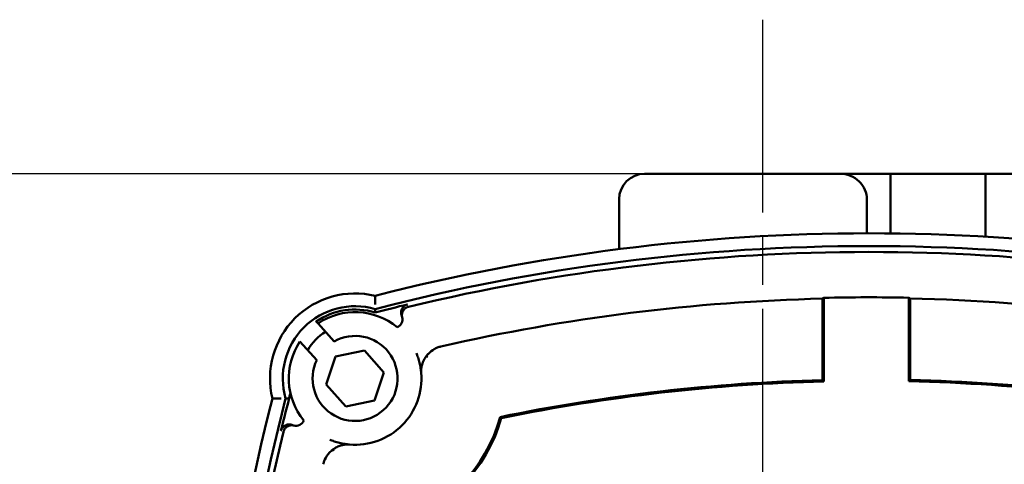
# Model space of a CAD drawing. Header units: millimetres. Extents: x 0 to 1680, y 0 to 1188.
# Tile 7 of 30: x 438 to 554, y 387 to 439. Entities that reach past the tile are written whole.
import ezdxf

# ---------------------------------------------------------------- set-up
doc = ezdxf.new("R2010")
doc.units = ezdxf.units.MM
doc.header["$LTSCALE"] = 4
doc.linetypes.add('CHAIN', pattern=[0.7087, 0.4724, -0.0591, 0.1181, -0.0591])
for name, color, linetype, lineweight in [('Видимый контур (ГОСТ)', 7, 'Continuous', 50), ('Маркер центра (ГОСТ)', 7, 'Continuous', 25), ('Размер (ГОСТ)', 7, 'Continuous', 25)]:
    doc.layers.add(name, color=color, linetype=linetype, lineweight=lineweight)
doc.styles.add('Обычный текст (ГОСТ)', font='GOST Common Italic.ttf')
doc.dimstyles.new('Обычный (ГОСТ)', dxfattribs={"dimscale": 4, "dimtxt": 3.5, "dimasz": 3.5, "dimexe": 1, "dimexo": 0, "dimgap": 0.5, "dimtad": 1, "dimtxsty": 'Обычный текст (ГОСТ)', "dimblk": 'Filled-1', "dimcen": 0.09, "dimdle": 15, "dimclrd": 256, "dimclre": 256, "dimclrt": 256, "dimazin": 2, "dimtfac": 0.714286, "dimtdec": 3, "dimtmove": 0, "dimatfit": 3, "dimfxl": 1, "dimtolj": 1, "dimlwd": 25, "dimlwe": 25, "dimarcsym": 0})

# ---------------------------------------------------------------- blocks, each defined once
blk = doc.blocks.new('Filled-1')
at = {"color": 0}
for p, q in [((0, 0), (-1, 0.1429)), ((-1, 0.1429), (-1, -0.1429)), ((-1, 0), (0, 0)), ((-1, -0.1429), (0, 0))]:
    blk.add_line(p, q, dxfattribs=at)
at = {"color": 0, "flags": 128}
blk.add_lwpolyline([(-1, -0.1429), (0, 0), (-1, 0.1429), (-1, -0.1429)], dxfattribs=at)
at = {"color": 0}
blk.add_solid([(-1, -0.1429), (0, 0), (-1, 0.1429), (-1, -0.1429)], dxfattribs=at)
blk = doc.blocks.new('*D14')
at = {"layer": 'Defpoints', "color": 0, "linetype": 'Continuous', "transparency": 16777216}
for p in [(254.19, 421.17), (557.59, 421.17), (446.15, 353.17)]:
    blk.add_point(p, dxfattribs=at)
at = {"layer": 'Размер (ГОСТ)', "linetype": 'Continuous', "lineweight": 25, "transparency": 16777216}
for p, q in [((557.59, 421.17), (250.19, 421.17)), ((254.19, 367.17), (254.19, 407.17)), ((446.15, 353.17), (250.19, 353.17))]:
    blk.add_line(p, q, dxfattribs=at)
at = {"layer": 'Размер (ГОСТ)', "linetype": 'Continuous', "lineweight": 25, "transparency": 16777216, "xscale": 14, "yscale": 14, "zscale": 14}
for p, rotation in [((254.19, 421.17), 90), ((254.19, 353.17), 270)]:
    blk.add_blockref('Filled-1', p, dxfattribs=dict(at, rotation=rotation))
at = {"layer": 'Размер (ГОСТ)', "linetype": 'Continuous', "lineweight": 25, "transparency": 16777216, "insert": (238.19, 377.45), "char_height": 14, "attachment_point": 1, "rotation": 90, "style": 'Обычный текст (ГОСТ)'}
blk.add_mtext('\\A1;68', dxfattribs=at)
blk = doc.blocks.new('*D15')
at = {"layer": 'Defpoints', "color": 0, "linetype": 'Continuous', "transparency": 16777216}
for p in [(540.41, 421.17), (193.57, 181.17), (479.74, 181.17)]:
    blk.add_point(p, dxfattribs=at)
at = {"layer": 'Размер (ГОСТ)', "linetype": 'Continuous', "lineweight": 25, "transparency": 16777216}
for p, q in [((540.41, 421.17), (189.57, 421.17)), ((193.57, 407.17), (193.57, 195.17)), ((479.74, 181.17), (189.57, 181.17))]:
    blk.add_line(p, q, dxfattribs=at)
at = {"layer": 'Размер (ГОСТ)', "linetype": 'Continuous', "lineweight": 25, "transparency": 16777216, "xscale": 14, "yscale": 14, "zscale": 14}
for p, rotation in [((193.57, 421.17), 90), ((193.57, 181.17), 270)]:
    blk.add_blockref('Filled-1', p, dxfattribs=dict(at, rotation=rotation))
at = {"layer": 'Размер (ГОСТ)', "linetype": 'Continuous', "lineweight": 25, "transparency": 16777216, "insert": (177.57, 285.58), "char_height": 14, "attachment_point": 1, "rotation": 90, "style": 'Обычный текст (ГОСТ)'}
blk.add_mtext('\\A1;240', dxfattribs=at)

msp = doc.modelspace()

# ---------------------------------------------------------------- linework, layer by layer
at = {"layer": 'Видимый контур (ГОСТ)'}
for p, q in [((511.5, 421.17), (534.409, 421.17)), ((534.409, 421.17), (540.41, 421.17)), ((551.59, 421.17), (540.41, 421.17)), ((540.41, 414.157), (540.41, 421.17)), ((551.59, 421.17), (557.592, 421.17)), ((551.59, 413.767), (551.59, 421.17)), ((508.5, 412.309), (508.5, 418.17)), ((537.642, 414.171), (537.642, 418.17)), ((532.565, 406.578), (532.565, 396.75)), ((542.565, 396.765), (542.565, 406.592)), ((532.408, 405.642), (532.408, 396.903)), ((542.722, 396.918), (542.722, 405.657)), ((472.89, 403.8), (472.867, 403.825)), ((473.097, 403.571), (472.89, 403.8)), ((473.097, 403.571), (475.006, 401.459)), ((472.947, 399.264), (470.975, 401.445)), ((474.061, 396.404), (475.155, 399.691)), ((475.155, 399.691), (478.549, 400.386)), ((478.549, 400.386), (480.848, 397.795)), ((480.848, 397.795), (479.753, 394.508)), ((476.36, 393.813), (474.061, 396.404)), ((479.753, 394.508), (476.36, 393.813))]:
    msp.add_line(p, q, dxfattribs=at)
for centre, radius, start, end in [((511.5, 418.17), 3, 90, 180), ((537.883, 181.358), 232.812, 75.55894, 104.44106), ((537.883, 181.358), 231.313, 75.4619, 104.5381), ((537.883, 181.358), 230.614, 76.41796, 103.58204), ((477.454, 397.1), 10, 76.295, 193.705), ((537.883, 181.358), 225.194, 91.3871, 102.9145), ((537.883, 181.358), 225.283, 88.80922, 91.35271), ((537.883, 181.358), 225.194, 77.0855, 88.7749), ((477.454, 397.1), 8.5, 73.85219, 196.14781), ((537.883, 181.358), 230.92, 103.58862, 104.56518), ((477.454, 397.1), 8.107, 73.09837, 124.26471), ((477.454, 397.1), 7.802, 50.69555, 123.955), ((482.022, 404.064), 1, 291.99796, 14.08834), ((477.454, 397.1), 6.5, 122.30526, 149.04235), ((477.454, 397.1), 5, 154.35456, 119.31692), ((477.454, 397.1), 7.802, 146.15491, 219.30445), ((477.454, 397.1), 7.802, 265.11372, 4.88628), ((537.883, 181.358), 215.614, 91.45517, 101.606), ((537.883, 181.358), 215.457, 91.41441, 101.58021), ((537.883, 181.358), 215.457, 78.41979, 88.75491), ((537.883, 181.358), 215.614, 78.394, 88.71403), ((693.196, 336.671), 230.92, 165.28146, 166.41138), ((693.196, 336.671), 232.812, 165.55894, 194.44106), ((693.196, 336.671), 231.313, 165.4619, 194.5381), ((477.454, 397.1), 17.644, 284.89473, 345.10527), ((470.49, 392.532), 1, 255.91166, 338.00204), ((477.454, 397.1), 17.802, 285.20837, 344.79163), ((693.196, 336.671), 230.614, 166.41796, 193.58204)]:
    msp.add_arc(centre, radius, start, end, dxfattribs=at)
for centre, major_axis, ratio, start_param, end_param in [((812.113, 181.358), (-411.553, 0), 0.7456588, 5.4591298, 5.4595702), ((264.162, 181.358), (410.79, 0), 0.7456588, 0.8256918, 0.8261322), ((-2662.001, -355.913), (3144.995, 760.212), 0.0174578, 0.0001432, 0.002848), ((1230.467, 3536.555), (-760.212, -3144.995), 0.0174578, 6.2803373, 6.2830421)]:
    msp.add_ellipse(centre, major_axis=major_axis, ratio=ratio, start_param=start_param, end_param=end_param, dxfattribs=at)
for points, knots in [([(534.409, 421.17), (534.824, 421.17), (535.313, 421.08), (536.062, 420.783), (536.458, 420.531), (537.009, 420.001), (537.265, 419.634), (537.554, 418.958), (537.642, 418.532), (537.642, 418.17)], [1.41169045, 1.41169045, 1.41169045, 1.41169045, 1.53614846, 1.53614846, 1.65341442, 1.65341442, 1.76539032, 1.76539032, 1.87402071, 1.87402071, 1.87402071, 1.87402071]), ([(479.824, 405.782), (479.824, 405.856), (479.824, 405.93), (479.825, 406.002), (479.825, 406.072), (479.825, 406.141), (479.825, 406.207), (479.825, 406.329), (479.825, 406.439), (479.825, 406.532), (479.825, 406.622), (479.824, 406.694), (479.824, 406.742), (479.824, 406.79), (479.824, 406.815), (479.824, 406.815)], [-0.31990975, -0.31990975, -0.31990975, -0.31990975, -0.29774915, -0.29774915, -0.29774915, -0.27613227, -0.27613227, -0.27613227, -0.23631761, -0.23631761, -0.23631761, -0.19772722, -0.19772722, -0.19772722, -0.15971948, -0.15971948, -0.15971948, -0.15971948]), ([(532.408, 405.642), (532.408, 405.766), (532.409, 405.911), (532.414, 406.139), (532.419, 406.263), (532.426, 406.398), (532.429, 406.445), (532.432, 406.486)], [0.444599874, 0.444599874, 0.444599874, 0.444599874, 0.481624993, 0.481624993, 0.518694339, 0.518694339, 0.539182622, 0.539182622, 0.539182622, 0.539182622]), ([(542.698, 406.501), (542.701, 406.46), (542.704, 406.413), (542.711, 406.277), (542.716, 406.154), (542.721, 405.926), (542.722, 405.78), (542.722, 405.657)], [0.053693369, 0.053693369, 0.053693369, 0.053693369, 0.074180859, 0.074180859, 0.111245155, 0.111245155, 0.148266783, 0.148266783, 0.148266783, 0.148266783]), ([(482.943, 404.452), (482.926, 404.493), (482.911, 404.535), (482.9, 404.577), (482.888, 404.62), (482.879, 404.663), (482.873, 404.707), (482.868, 404.748), (482.865, 404.79), (482.864, 404.832), (482.864, 404.867), (482.866, 404.902), (482.869, 404.937), (482.873, 404.981), (482.88, 405.024), (482.89, 405.068), (482.9, 405.111), (482.913, 405.153), (482.929, 405.195), (482.931, 405.201), (482.933, 405.207), (482.936, 405.212), (482.952, 405.254), (482.971, 405.294), (482.993, 405.333), (483.006, 405.355), (483.019, 405.377), (483.034, 405.398), (483.058, 405.435), (483.086, 405.47), (483.115, 405.504), (483.125, 405.515), (483.136, 405.526), (483.146, 405.537), (483.177, 405.569), (483.21, 405.598), (483.245, 405.626), (483.28, 405.653), (483.317, 405.679), (483.355, 405.701), (483.359, 405.704), (483.364, 405.707), (483.368, 405.709), (483.407, 405.732), (483.447, 405.751), (483.488, 405.768), (483.528, 405.785), (483.57, 405.799), (483.612, 405.81), (483.618, 405.811), (483.623, 405.812), (483.629, 405.814)], [0, 0, 0, 0, 0.01322704, 0.01322704, 0.01322704, 0.02659707, 0.02659707, 0.02659707, 0.03911789, 0.03911789, 0.03911789, 0.04966352, 0.04966352, 0.04966352, 0.0630021, 0.0630021, 0.0630021, 0.07631755, 0.07631755, 0.07631755, 0.07822334, 0.07822334, 0.07822334, 0.09159663, 0.09159663, 0.09159663, 0.0993611, 0.0993611, 0.0993611, 0.11277344, 0.11277344, 0.11277344, 0.11730206, 0.11730206, 0.11730206, 0.13064069, 0.13064069, 0.13064069, 0.14401556, 0.14401556, 0.14401556, 0.14555298, 0.14555298, 0.14555298, 0.15895212, 0.15895212, 0.15895212, 0.17208233, 0.17208233, 0.17208233, 0.1738043, 0.1738043, 0.1738043, 0.1738043]), ([(482.991, 404.307), (482.981, 404.35), (482.973, 404.393), (482.968, 404.437), (482.963, 404.481), (482.961, 404.525), (482.962, 404.569), (482.963, 404.611), (482.966, 404.653), (482.972, 404.694), (482.975, 404.714), (482.978, 404.734), (482.983, 404.754), (482.992, 404.798), (483.003, 404.84), (483.018, 404.882), (483.033, 404.924), (483.05, 404.964), (483.07, 405.004), (483.08, 405.023), (483.09, 405.041), (483.1, 405.059), (483.121, 405.095), (483.144, 405.129), (483.169, 405.161), (483.196, 405.196), (483.226, 405.23), (483.258, 405.261), (483.289, 405.292), (483.323, 405.321), (483.358, 405.348), (483.394, 405.375), (483.431, 405.399), (483.47, 405.421), (483.491, 405.433), (483.512, 405.444), (483.533, 405.454), (483.573, 405.473), (483.614, 405.49), (483.656, 405.503), (483.679, 405.511), (483.703, 405.517), (483.726, 405.523)], [0, 0, 0, 0, 0.01323961, 0.01323961, 0.01323961, 0.0265969, 0.0265969, 0.0265969, 0.03911702, 0.03911702, 0.03911702, 0.04526964, 0.04526964, 0.04526964, 0.05858956, 0.05858956, 0.05858956, 0.07189873, 0.07189873, 0.07189873, 0.07822178, 0.07822178, 0.07822178, 0.09056101, 0.09056101, 0.09056101, 0.10396741, 0.10396741, 0.10396741, 0.11730025, 0.11730025, 0.11730025, 0.13067843, 0.13067843, 0.13067843, 0.13785858, 0.13785858, 0.13785858, 0.15113185, 0.15113185, 0.15113185, 0.15841694, 0.15841694, 0.15841694, 0.15841694]), ([(485.83, 399.722), (485.903, 399.82), (485.986, 399.917), (486.286, 400.229), (486.517, 400.405), (486.879, 400.613), (487.009, 400.676), (487.275, 400.781), (487.411, 400.823), (487.553, 400.856)], [0.13924747, 0.13924747, 0.13924747, 0.13924747, 0.17358854, 0.17358854, 0.25091904, 0.25091904, 0.29088888, 0.29088888, 0.33015932, 0.33015932, 0.33015932, 0.33015932]), ([(484.665, 400.078), (484.735, 399.909), (484.798, 399.739), (484.923, 399.363), (484.983, 399.157), (485.033, 398.95), (485.086, 398.733), (485.13, 398.515), (485.191, 398.119), (485.212, 397.942), (485.228, 397.764)], [-9.9895456, -9.9895456, -9.9895456, -9.9895456, -7.8452222, -7.8452222, -5.3004213, -5.3004213, -5.3004213, -2.6502107, -2.6502107, -0.5437451, -0.5437451, -0.5437451, -0.5437451]), ([(485.256, 398.397), (485.258, 398.403), (485.26, 398.416), (485.267, 398.457), (485.273, 398.488), (485.293, 398.581), (485.311, 398.66), (485.383, 398.903), (485.456, 399.103), (485.643, 399.453), (485.73, 399.59), (485.83, 399.722)], [0.00000011, 0.00000011, 0.00000011, 0.00000011, 0.01242356, 0.01242356, 0.02797526, 0.02797526, 0.05720669, 0.05720669, 0.10679975, 0.10679975, 0.13888507, 0.13888507, 0.13888507, 0.13888507]), ([(485.83, 399.722), (485.883, 399.692), (485.937, 399.661), (485.992, 399.629), (485.994, 399.628), (485.996, 399.627)], [0.161740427, 0.161740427, 0.161740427, 0.161740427, 0.177758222, 0.177758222, 0.178321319, 0.178321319, 0.178321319, 0.178321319]), ([(485.228, 397.764), (485.226, 397.779), (485.225, 397.794), (485.223, 397.826), (485.222, 397.842), (485.22, 397.884), (485.219, 397.908), (485.217, 397.978), (485.217, 398.022), (485.222, 398.196), (485.238, 398.309), (485.256, 398.397)], [0, 0, 0, 0, 0.00455787, 0.00455787, 0.01036672, 0.01036672, 0.02110385, 0.02110385, 0.04882235, 0.04882235, 0.15780786, 0.15780786, 0.15780786, 0.15780786]), ([(469.849, 395.359), (469.801, 395.186), (469.763, 395.052), (469.714, 394.887), (469.696, 394.828), (469.673, 394.761), (469.666, 394.744), (469.663, 394.742), (469.662, 394.742), (469.662, 394.742)], [0.721306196, 0.721306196, 0.721306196, 0.721306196, 0.762128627, 0.762128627, 0.789782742, 0.789782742, 0.809787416, 0.809787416, 0.810787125, 0.810787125, 0.810787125, 0.810787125]), ([(468.772, 394.73), (468.698, 394.73), (468.624, 394.729), (468.552, 394.729), (468.481, 394.729), (468.413, 394.729), (468.347, 394.729), (468.225, 394.729), (468.114, 394.729), (468.022, 394.729), (467.932, 394.729), (467.86, 394.73), (467.812, 394.73), (467.764, 394.73), (467.739, 394.73), (467.739, 394.73)], [-0.31991784, -0.31991784, -0.31991784, -0.31991784, -0.29776324, -0.29776324, -0.29776324, -0.27614568, -0.27614568, -0.27614568, -0.23632802, -0.23632802, -0.23632802, -0.19773567, -0.19773567, -0.19773567, -0.15972751, -0.15972751, -0.15972751, -0.15972751]), ([(468.74, 390.925), (468.75, 390.967), (468.764, 391.009), (468.779, 391.05), (468.796, 391.091), (468.815, 391.132), (468.836, 391.171), (468.856, 391.207), (468.878, 391.242), (468.903, 391.276), (468.929, 391.312), (468.958, 391.346), (468.988, 391.379), (469.018, 391.411), (469.051, 391.441), (469.085, 391.468), (469.108, 391.487), (469.131, 391.504), (469.155, 391.52), (469.165, 391.527), (469.175, 391.533), (469.185, 391.54), (469.223, 391.563), (469.261, 391.583), (469.302, 391.601), (469.342, 391.619), (469.384, 391.635), (469.426, 391.648), (469.466, 391.659), (469.506, 391.669), (469.547, 391.676), (469.571, 391.68), (469.594, 391.683), (469.617, 391.685), (469.661, 391.689), (469.706, 391.69), (469.75, 391.689), (469.777, 391.688), (469.803, 391.686), (469.829, 391.683), (469.873, 391.677), (469.917, 391.669), (469.96, 391.658), (470.003, 391.648), (470.044, 391.634), (470.085, 391.618), (470.091, 391.615), (470.096, 391.613), (470.101, 391.611)], [0, 0, 0, 0, 0.01312317, 0.01312317, 0.01312317, 0.02655606, 0.02655606, 0.02655606, 0.0390419, 0.0390419, 0.0390419, 0.05245912, 0.05245912, 0.05245912, 0.06573804, 0.06573804, 0.06573804, 0.07453662, 0.07453662, 0.07453662, 0.07808554, 0.07808554, 0.07808554, 0.09130443, 0.09130443, 0.09130443, 0.10466332, 0.10466332, 0.10466332, 0.11714859, 0.11714859, 0.11714859, 0.12419585, 0.12419585, 0.12419585, 0.13754727, 0.13754727, 0.13754727, 0.14547648, 0.14547648, 0.14547648, 0.15883041, 0.15883041, 0.15883041, 0.1720568, 0.1720568, 0.1720568, 0.17380017, 0.17380017, 0.17380017, 0.17380017]), ([(469.031, 390.827), (469.041, 390.87), (469.054, 390.912), (469.07, 390.952), (469.086, 390.994), (469.105, 391.034), (469.127, 391.073), (469.147, 391.11), (469.169, 391.145), (469.193, 391.178), (469.219, 391.214), (469.248, 391.249), (469.278, 391.281), (469.309, 391.313), (469.341, 391.343), (469.376, 391.371), (469.381, 391.376), (469.387, 391.38), (469.393, 391.385), (469.419, 391.405), (469.447, 391.424), (469.476, 391.442), (469.514, 391.465), (469.553, 391.486), (469.593, 391.504), (469.633, 391.522), (469.675, 391.538), (469.717, 391.55), (469.744, 391.559), (469.772, 391.566), (469.8, 391.571), (469.812, 391.574), (469.825, 391.576), (469.838, 391.579), (469.882, 391.586), (469.926, 391.59), (469.971, 391.592), (469.995, 391.593), (470.019, 391.592), (470.043, 391.592), (470.088, 391.59), (470.132, 391.585), (470.175, 391.578), (470.199, 391.573), (470.223, 391.568), (470.247, 391.562)], [0, 0, 0, 0, 0.01315077, 0.01315077, 0.01315077, 0.02657043, 0.02657043, 0.02657043, 0.03904101, 0.03904101, 0.03904101, 0.0524386, 0.0524386, 0.0524386, 0.06575092, 0.06575092, 0.06575092, 0.06794925, 0.06794925, 0.06794925, 0.07809104, 0.07809104, 0.07809104, 0.0913637, 0.0913637, 0.0913637, 0.10470235, 0.10470235, 0.10470235, 0.11323539, 0.11323539, 0.11323539, 0.11716361, 0.11716361, 0.11716361, 0.13049835, 0.13049835, 0.13049835, 0.13778965, 0.13778965, 0.13778965, 0.15109887, 0.15109887, 0.15109887, 0.15841303, 0.15841303, 0.15841303, 0.15841303]), ([(476.79, 389.326), (476.612, 389.342), (476.435, 389.363), (476.039, 389.424), (475.821, 389.468), (475.604, 389.521), (475.396, 389.571), (475.191, 389.631), (474.815, 389.756), (474.645, 389.819), (474.476, 389.889)], [-9.8462779, -9.8462779, -9.8462779, -9.8462779, -7.7397469, -7.7397469, -5.0896026, -5.0896026, -5.0896026, -2.5448013, -2.5448013, -0.4004775, -0.4004775, -0.4004775, -0.4004775]), ([(474.832, 388.724), (474.954, 388.816), (475.08, 388.898), (475.363, 389.053), (475.523, 389.123), (475.755, 389.203), (475.839, 389.227), (475.957, 389.257), (475.999, 389.267), (476.059, 389.279), (476.08, 389.283), (476.109, 389.289), (476.119, 389.291), (476.142, 389.295), (476.152, 389.297), (476.157, 389.298)], [0.17514398, 0.17514398, 0.17514398, 0.17514398, 0.22099057, 0.22099057, 0.27762904, 0.27762904, 0.30950318, 0.30950318, 0.32766733, 0.32766733, 0.33844022, 0.33844022, 0.34509443, 0.34509443, 0.35562382, 0.35562382, 0.35562382, 0.35562382]), ([(476.157, 389.298), (476.23, 389.313), (476.33, 389.328), (476.503, 389.336), (476.557, 389.337), (476.644, 389.335), (476.672, 389.334), (476.717, 389.332), (476.731, 389.331), (476.76, 389.329), (476.775, 389.328), (476.79, 389.326)], [0.00046437, 0.00046437, 0.00046437, 0.00046437, 0.15724894, 0.15724894, 0.21516651, 0.21516651, 0.2377783, 0.2377783, 0.24704687, 0.24704687, 0.25539136, 0.25539136, 0.25539136, 0.25539136]), ([(473.698, 387.001), (473.727, 387.126), (473.776, 387.316), (474.02, 387.843), (474.201, 388.121), (474.567, 388.508), (474.699, 388.624), (474.832, 388.724)], [0, 0, 0, 0, 0.03867241, 0.03867241, 0.08104664, 0.08104664, 0.10339066, 0.10339066, 0.10339066, 0.10339066]), ([(474.832, 388.724), (474.862, 388.67), (474.893, 388.617), (474.925, 388.562), (474.926, 388.56), (474.927, 388.558)], [0.165101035, 0.165101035, 0.165101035, 0.165101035, 0.181301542, 0.181301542, 0.181870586, 0.181870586, 0.181870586, 0.181870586])]:
    msp.add_open_spline(points, degree=3, knots=knots, dxfattribs=at)
for points in [[(479.818, 405.264), (479.816, 405.13), (479.814, 404.993), (479.811, 404.857)], [(469.29, 394.736), (469.412, 394.737), (469.537, 394.739), (469.662, 394.742)], [(494.632, 392.43), (494.59, 392.474), (494.548, 392.519), (494.506, 392.564)]]:
    msp.add_open_spline(points, degree=3, dxfattribs=at)
for points, weights in [([(532.565, 396.75), (532.486, 396.826), (532.408, 396.903)], [0.999999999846, 0.999999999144, 0.999999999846]), ([(542.565, 396.765), (542.644, 396.841), (542.722, 396.918)], [0.999999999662, 0.999999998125, 0.999999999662])]:
    msp.add_rational_spline(points, weights, degree=2, dxfattribs=at)
at = {"layer": 'Маркер центра (ГОСТ)', "linetype": 'CHAIN', "ltscale": 11.993792}
msp.add_line((525.366, 439.292), (525.366, 202.058), dxfattribs=at)

# ---------------------------------------------------------------- dimensions: what is measured, and where the dimension line sits
at = {"layer": 'Размер (ГОСТ)', "linetype": 'Continuous', "lineweight": 25}
for base, p1, p2, angle, picture, middle in [((193.567, 181.17), (540.41, 421.17), (479.745, 181.17), 270, '*D15', (193.567, 301.17)), ((254.19, 421.17), (446.146, 353.171), (557.592, 421.17), 90, '*D14', (254.19, 387.17))]:
    dim = msp.add_linear_dim(base=base, p1=p1, p2=p2, angle=angle, dimstyle='Обычный (ГОСТ)', override={"dimgap": 0.5, "dimdec": 2, "dimtol": 0, "dimlim": 0, "dimtp": 0, "dimtm": 0, "dimtdec": 3, "dimtofl": 0, "dimatfit": 1}, dxfattribs=at)
    dim.commit()
    dim.dimension.update_dxf_attribs({"geometry": picture, "text_midpoint": middle, "dimtype": 160})

doc.saveas('drawing.dxf')
